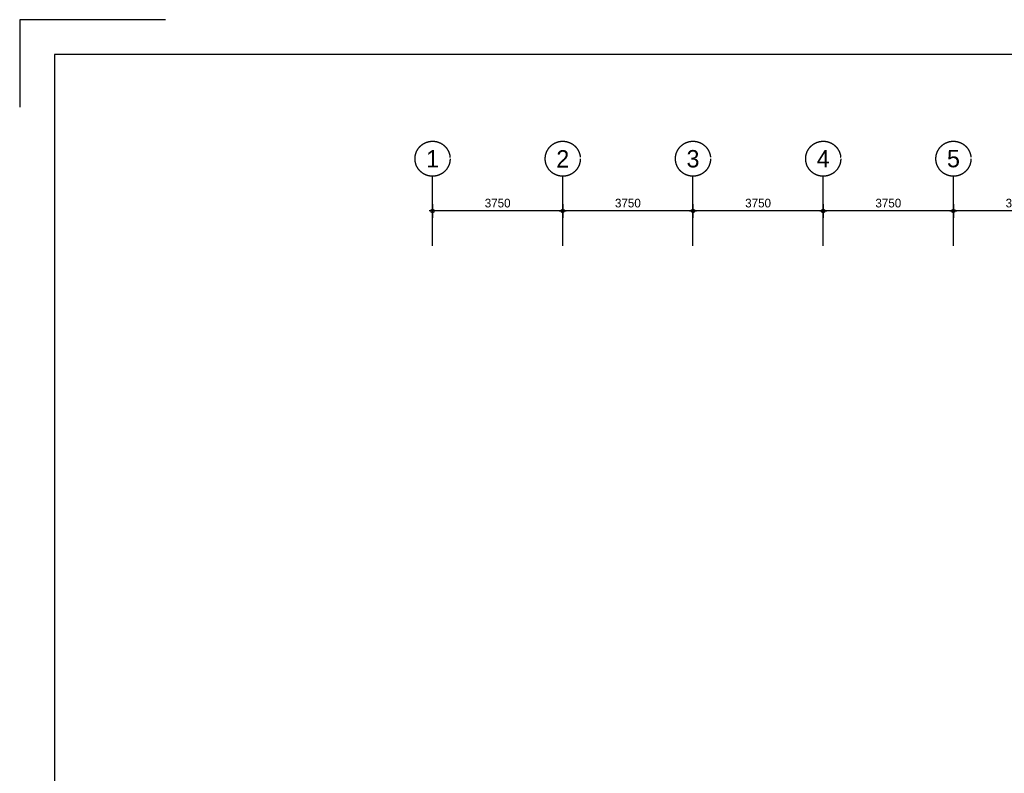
# Model space of a CAD drawing. Extents: x 0 to 140000, y 0 to 84100.
# Tile 15 of 48: x 0 to 28354, y 62389 to 84100. Entities that reach past the tile are written whole.
import ezdxf
from ezdxf.enums import TextEntityAlignment as Align

# ---------------------------------------------------------------- set-up
doc = ezdxf.new("R2010")
doc.units = 0
doc.header["$LTSCALE"] = 100
doc.header["$MEASUREMENT"] = 0
doc.header["$PDMODE"] = 35
doc.header["$PDSIZE"] = 100
doc.linetypes.add('B0201', pattern=[50, 31.25, -6.25, 6.25, -6.25])
doc.linetypes.add('B0403', pattern=[37.5, 25, -12.5])
doc.layers.get('0').update_dxf_attribs({"linetype": 'CONTINUOUS'})
doc.layers.get('DEFPOINTS').update_dxf_attribs({"linetype": 'CONTINUOUS'})
for name, color, linetype in [('AL$7A---_STRAMIEN', 1, 'B0201'), ('AM$1A---_ALGEMEEN', 1, 'CONTINUOUS'), ('AT$1A---_TEKST', 2, 'CONTINUOUS'), ('BL$8A---_HULPLIJNEN', 1, 'CONTINUOUS')]:
    doc.layers.add(name, color=color, linetype=linetype)
doc.styles.add('03_200', font='B-GBP.shx', dxfattribs={"height": 700})
doc.styles.add('B-01', font='b-gbp')
doc.dimstyles.new('1732', dxfattribs={"dimscale": 100, "dimtxt": 2.5, "dimasz": 1, "dimexe": 0.18, "dimexo": 0.0625, "dimgap": 1, "dimtad": 1, "dimdec": 0, "dimzin": 0, "dimtxsty": 'B-01', "dimblk1": 'B-TOD', "dimblk2": 'B-TOD', "dimsah": 1, "dimcen": 1, "dimse1": 1, "dimse2": 1, "dimclrt": 2, "dimazin": 3, "dimtfac": 1, "dimtdec": 1, "dimtmove": 0, "dimatfit": 3, "dimtolj": 1, "dimtzin": 0})

# ---------------------------------------------------------------- blocks, each defined once
blk = doc.blocks.new('B-TOD')
for p, q in [((-1, 0), (1, 0)), ((0, -2), (0, 2))]:
    blk.add_line(p, q)
blk.add_circle((0, 0), 0.5)
blk = doc.blocks.new('*D75')
at = {"color": 0, "linetype": 'BYBLOCK'}
blk.add_line((23039, 78590), (19489, 78590), dxfattribs=at)
at = {"layer": 'DEFPOINTS', "color": 0, "linetype": 'BYBLOCK'}
for p in [(19389, 78590), (19389, 78590), (23139, 78590)]:
    blk.add_point(p, dxfattribs=at)
at = {"color": 0, "linetype": 'BYBLOCK', "xscale": 100, "yscale": 100, "zscale": 100, "rotation": 180}
blk.add_blockref('B-TOD', (19389, 78590), dxfattribs=at)
at = {"color": 0, "linetype": 'BYBLOCK', "xscale": 100, "yscale": 100, "zscale": 100}
blk.add_blockref('B-TOD', (23139, 78590), dxfattribs=at)
at = {"color": 2, "linetype": 'BYBLOCK', "insert": (21264, 78815), "char_height": 250, "attachment_point": 5, "style": 'B-01'}
blk.add_mtext('\\A1;3750', dxfattribs=at)
blk = doc.blocks.new('*D74')
at = {"color": 0, "linetype": 'BYBLOCK'}
blk.add_line((15539, 78590), (11989, 78590), dxfattribs=at)
at = {"layer": 'DEFPOINTS', "color": 0, "linetype": 'BYBLOCK'}
for p in [(11889, 78590), (11889, 78590), (15639, 78590)]:
    blk.add_point(p, dxfattribs=at)
at = {"color": 0, "linetype": 'BYBLOCK', "xscale": 100, "yscale": 100, "zscale": 100, "rotation": 180}
blk.add_blockref('B-TOD', (11889, 78590), dxfattribs=at)
at = {"color": 0, "linetype": 'BYBLOCK', "xscale": 100, "yscale": 100, "zscale": 100}
blk.add_blockref('B-TOD', (15639, 78590), dxfattribs=at)
at = {"color": 2, "linetype": 'BYBLOCK', "insert": (13764, 78815), "char_height": 250, "attachment_point": 5, "style": 'B-01'}
blk.add_mtext('\\A1;3750', dxfattribs=at)
blk = doc.blocks.new('*D73')
at = {"color": 0, "linetype": 'BYBLOCK'}
blk.add_line((19289, 78590), (15739, 78590), dxfattribs=at)
at = {"layer": 'DEFPOINTS', "color": 0, "linetype": 'BYBLOCK'}
for p in [(15639, 78590), (15639, 78590), (19389, 78590)]:
    blk.add_point(p, dxfattribs=at)
at = {"color": 0, "linetype": 'BYBLOCK', "xscale": 100, "yscale": 100, "zscale": 100, "rotation": 180}
blk.add_blockref('B-TOD', (15639, 78590), dxfattribs=at)
at = {"color": 0, "linetype": 'BYBLOCK', "xscale": 100, "yscale": 100, "zscale": 100}
blk.add_blockref('B-TOD', (19389, 78590), dxfattribs=at)
at = {"color": 2, "linetype": 'BYBLOCK', "insert": (17514, 78815), "char_height": 250, "attachment_point": 5, "style": 'B-01'}
blk.add_mtext('\\A1;3750', dxfattribs=at)
blk = doc.blocks.new('*D69')
at = {"color": 0, "linetype": 'BYBLOCK'}
blk.add_line((30539, 78590), (26989, 78590), dxfattribs=at)
at = {"layer": 'DEFPOINTS', "color": 0, "linetype": 'BYBLOCK'}
for p in [(26889, 78590), (26889, 78590), (30639, 78590)]:
    blk.add_point(p, dxfattribs=at)
at = {"color": 0, "linetype": 'BYBLOCK', "xscale": 100, "yscale": 100, "zscale": 100, "rotation": 180}
blk.add_blockref('B-TOD', (26889, 78590), dxfattribs=at)
at = {"color": 0, "linetype": 'BYBLOCK', "xscale": 100, "yscale": 100, "zscale": 100}
blk.add_blockref('B-TOD', (30639, 78590), dxfattribs=at)
at = {"color": 2, "linetype": 'BYBLOCK', "insert": (28764, 78815), "char_height": 250, "attachment_point": 5, "style": 'B-01'}
blk.add_mtext('\\A1;3750', dxfattribs=at)
blk = doc.blocks.new('*D68')
at = {"color": 0, "linetype": 'BYBLOCK'}
blk.add_line((26789, 78590), (23239, 78590), dxfattribs=at)
at = {"layer": 'DEFPOINTS', "color": 0, "linetype": 'BYBLOCK'}
for p in [(23139, 78590), (23139, 78590), (26889, 78590)]:
    blk.add_point(p, dxfattribs=at)
at = {"color": 0, "linetype": 'BYBLOCK', "xscale": 100, "yscale": 100, "zscale": 100, "rotation": 180}
blk.add_blockref('B-TOD', (23139, 78590), dxfattribs=at)
at = {"color": 0, "linetype": 'BYBLOCK', "xscale": 100, "yscale": 100, "zscale": 100}
blk.add_blockref('B-TOD', (26889, 78590), dxfattribs=at)
at = {"color": 2, "linetype": 'BYBLOCK', "insert": (25014, 78815), "char_height": 250, "attachment_point": 5, "style": 'B-01'}
blk.add_mtext('\\A1;3750', dxfattribs=at)
blk = doc.blocks.new('BORDER2')
for p, q in [((0, 1), (0, 0.97)), ((0.03, 1), (0, 1))]:
    blk.add_line(p, q)
blk = doc.blocks.new('BORDER')
at = {"linetype": 'BYBLOCK'}
for p, q in [((1, 1), (0, 1)), ((0, 1), (0, 0))]:
    blk.add_line(p, q, dxfattribs=at)

msp = doc.modelspace()

# ---------------------------------------------------------------- linework, layer by layer
at = {"layer": 'AL$7A---_STRAMIEN', "color": 42}
for p, q in [((11889.1, 77589.9), (11889.1, 79589.9)), ((15639.1, 77589.9), (15639.1, 79589.9)), ((19389.1, 77589.9), (19389.1, 79589.9)), ((23139.1, 77589.9), (23139.1, 79589.9)), ((26889.1, 77589.9), (26889.1, 79589.9))]:
    msp.add_line(p, q, dxfattribs=at)
at = {"layer": 'AL$7A---_STRAMIEN', "color": 1}
for centre in [(11889.1, 80094.4), (15639.1, 80094.4), (19389.1, 80094.4), (23139.1, 80094.4), (26889.1, 80094.4)]:
    msp.add_circle(centre, 504.6, dxfattribs=at)

# ---------------------------------------------------------------- block references
at = {"layer": 'BL$8A---_HULPLIJNEN', "xscale": 140000, "yscale": 84100, "zscale": 140000}
msp.add_blockref('BORDER2', (0, 0), dxfattribs=at)
at = {"layer": 'BL$8A---_HULPLIJNEN', "linetype": 'B0403', "xscale": 138000, "yscale": 82100, "zscale": 138000}
msp.add_blockref('BORDER', (1000, 1000), dxfattribs=at)

# ---------------------------------------------------------------- texts
at = {"layer": 'AT$1A---_TEKST', "color": 3, "style": '03_200'}
for s, p in [('1', (11889.1, 80094.4)), ('2', (15639.1, 80094.4)), ('3', (19389.1, 80094.4)), ('4', (23139.1, 80094.4)), ('5', (26889.1, 80094.4))]:
    msp.add_text(s, height=500, dxfattribs=at).set_placement(p, align=Align.MIDDLE)

# ---------------------------------------------------------------- dimensions: what is measured, and where the dimension line sits
at = {"layer": 'AM$1A---_ALGEMEEN'}
for base, p1, p2, picture, middle in [((11889.1, 78589.9), (15639.1, 78590), (11889.1, 78590), '*D74', (13764.1, 78814.9)), ((15639.1, 78589.9), (19389.1, 78590), (15639.1, 78590), '*D73', (17514.1, 78814.9)), ((19389.1, 78589.9), (23139.1, 78590), (19389.1, 78590), '*D75', (21264.1, 78814.9)), ((23139.1, 78589.9), (26889.1, 78590), (23139.1, 78590), '*D68', (25014.1, 78814.9)), ((26889.1, 78589.9), (30639.1, 78590), (26889.1, 78590), '*D69', (28764.1, 78814.9))]:
    dim = msp.add_linear_dim(base=base, p1=p1, p2=p2, angle=180, dimstyle='1732', dxfattribs=at)
    dim.commit()
    dim.dimension.update_dxf_attribs({"geometry": picture, "text_midpoint": middle})

doc.saveas('drawing.dxf')
